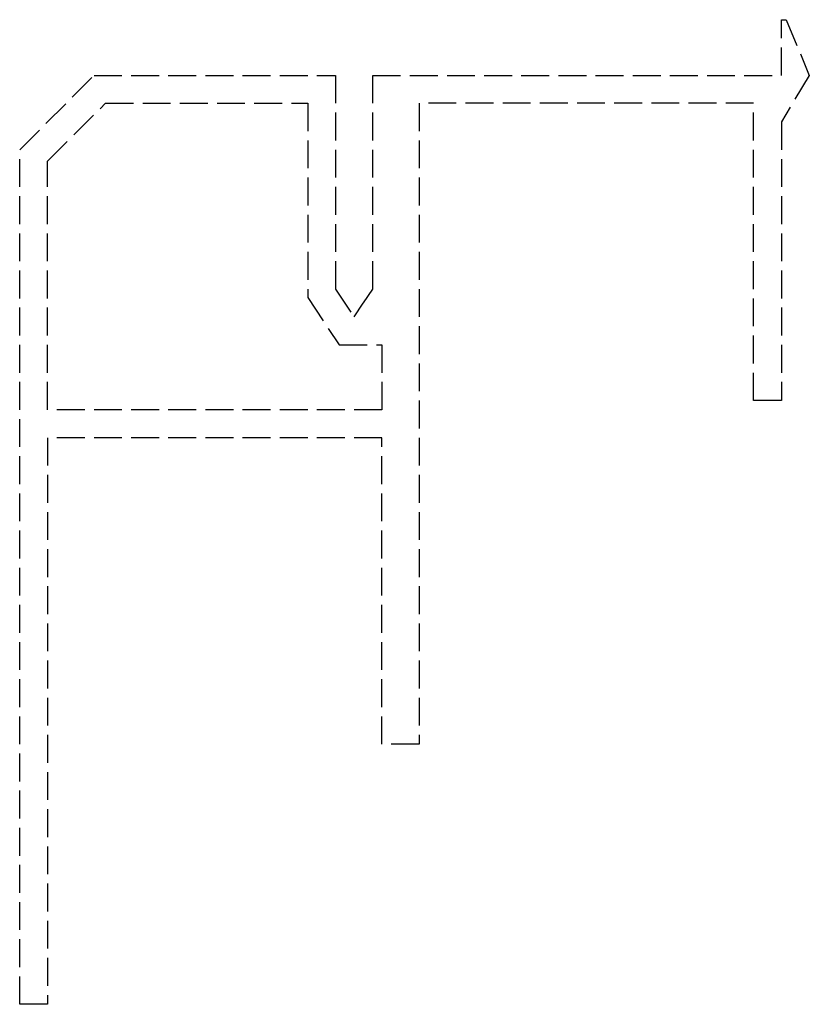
# Model space of a CAD drawing. Header units: millimetres. Extents: x -41 to 1.5, y -50 to 3.
import ezdxf

# ---------------------------------------------------------------- set-up
doc = ezdxf.new("R2010")
doc.units = ezdxf.units.MM
doc.header["$LTSCALE"] = 10
doc.linetypes.add('ALLCAD_Strich', pattern=[0.2, 0.15, -0.05])
doc.layers.add('BESCH_KONT_sich_schn_seit_2d', color=160, linetype='Continuous')

msp = doc.modelspace()

# ---------------------------------------------------------------- linework, layer by layer
at = {"layer": 'BESCH_KONT_sich_schn_seit_2d', "linetype": 'ALLCAD_Strich', "extrusion": (-1.09476e-47, 1, -2.22045e-16)}
for p, q in [((0, 3), (0.25, 3)), ((0, 0), (0, 3)), ((0.25, 3), (1.5, 0)), ((-41, -4), (-37, 0)), ((-37, 0), (-24, 0)), ((-24, 0), (-24, -11.5)), ((-22, 0), (0, 0)), ((-22, -11.5), (-22, 0)), ((1.5, 0), (0, -2.5)), ((-39.5, -4.621), (-36.379, -1.5)), ((-36.379, -1.5), (-25.5, -1.5)), ((-25.5, -1.5), (-25.5, -11.954)), ((-19.5, -1.5), (-19.5, -36)), ((-1.5, -1.5), (-19.5, -1.5)), ((-1.5, -17.5), (-1.5, -1.5)), ((0, -2.5), (0, -17.5)), ((-41, -50), (-41, -4)), ((-39.5, -18), (-39.5, -4.621)), ((-24, -11.5), (-23, -13)), ((-22.497, -12.245), (-22, -11.5)), ((-25.5, -11.954), (-23.803, -14.5)), ((-23, -13), (-22.505, -12.257)), ((-22.51, -12.256), (-22.509, -12.254)), ((-22.506, -12.259), (-22.51, -12.256)), ((-22.508, -12.254), (-22.509, -12.254)), ((-22.505, -12.257), (-22.509, -12.254)), ((-22.505, -12.257), (-22.509, -12.254)), ((-22.505, -12.258), (-22.509, -12.255)), ((-22.507, -12.251), (-22.508, -12.254)), ((-22.504, -12.255), (-22.508, -12.253)), ((-22.504, -12.256), (-22.508, -12.254)), ((-22.504, -12.256), (-22.508, -12.254)), ((-22.503, -12.254), (-22.507, -12.251)), ((-22.506, -12.25), (-22.505, -12.249)), ((-22.502, -12.253), (-22.506, -12.25)), ((-22.505, -12.249), (-22.504, -12.247)), ((-22.5, -12.251), (-22.505, -12.248)), ((-22.501, -12.252), (-22.505, -12.249)), ((-22.501, -12.252), (-22.505, -12.249)), ((-22.505, -12.257), (-22.504, -12.256)), ((-22.505, -12.257), (-22.505, -12.257)), ((-22.504, -12.256), (-22.497, -12.245)), ((-22.503, -12.246), (-22.504, -12.247)), ((-22.5, -12.25), (-22.504, -12.247)), ((-22.5, -12.25), (-22.504, -12.247)), ((-22.504, -12.256), (-22.504, -12.256)), ((-22.503, -12.245), (-22.501, -12.243)), ((-22.498, -12.248), (-22.503, -12.245)), ((-22.499, -12.248), (-22.503, -12.246)), ((-22.498, -12.246), (-22.502, -12.244)), ((-22.499, -12.24), (-22.501, -12.242)), ((-22.497, -12.245), (-22.501, -12.242)), ((-22.501, -12.242), (-22.501, -12.243)), ((-22.497, -12.245), (-22.501, -12.242)), ((-22.497, -12.245), (-22.501, -12.243)), ((-22.497, -12.245), (-22.501, -12.243)), ((-22.496, -12.244), (-22.5, -12.241)), ((-22.495, -12.243), (-22.499, -12.24)), ((-22.497, -12.245), (-22.497, -12.245)), ((-22.497, -12.245), (-22.497, -12.245)), ((-22.497, -12.245), (-22.497, -12.245)), ((-23.803, -14.5), (-21.5, -14.5)), ((-21.5, -14.5), (-21.5, -18)), ((-21.5, -18), (-39.5, -18)), ((0, -17.5), (-1.5, -17.5)), ((-39.5, -19.5), (-39.5, -50)), ((-21.5, -19.5), (-39.5, -19.5)), ((-21.5, -36), (-21.5, -19.5)), ((-19.5, -36), (-21.5, -36)), ((-39.5, -50), (-41, -50))]:
    msp.add_line(p, q, dxfattribs=at)

doc.saveas('drawing.dxf')
